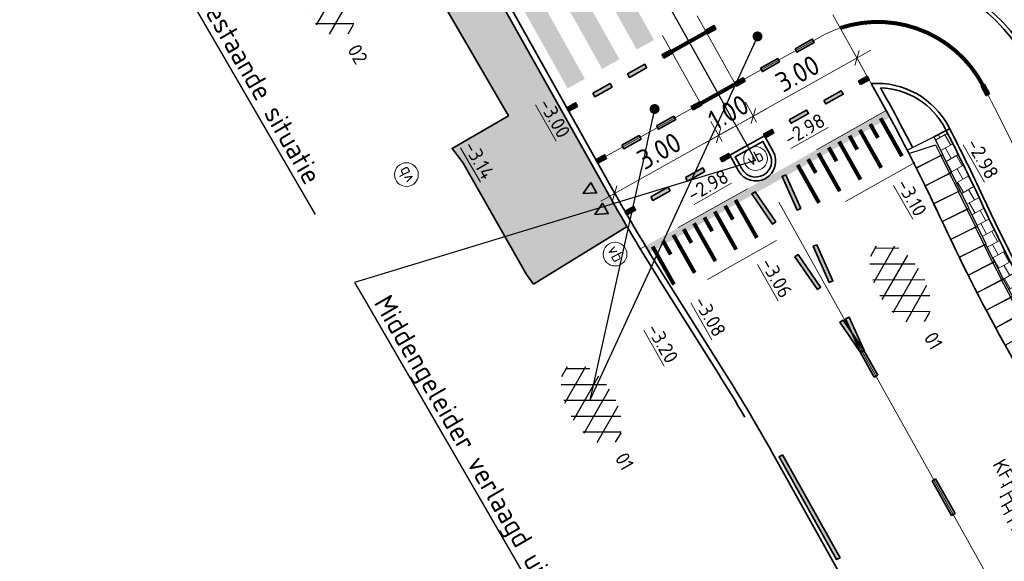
# Model space of a CAD drawing. Header units: metres. Extents: x 111691 to 117439, y 474133 to 478789.
# Tile 120 of 127: x 114137 to 114162, y 476898 to 476912. Entities that reach past the tile are written whole.
import ezdxf
from ezdxf import colors
from ezdxf.entities.mleader import LeaderData, LeaderLine
from ezdxf.enums import TextEntityAlignment as Align
from ezdxf.math import Vec2, Vec3

# ---------------------------------------------------------------- set-up
doc = ezdxf.new("R2010")
doc.units = ezdxf.units.M
for name, pattern in [('AM-AS', [16, 10, -2, 2, -2]), ('VH-GAZONBAND_100X200', [9.5, 7.5, -2]), ('VH-OPSLUITBAND_150X250', [24, 16, -2, 4, -2]), ('VH-TROTTOIRBAND_130-150', [15, 5, -2, 2, -2, 2, -2]), ('XX-HIDDEN', [4, 2, -2])]:
    doc.linetypes.add(name, pattern=pattern)
doc.layers.get('Defpoints').update_dxf_attribs({"lineweight": 25})
doc.layers.add('N-WE-AM-AS_WEG-G', color=10, linetype='AM-AS', lineweight=18, plot=False)
for name, color, linetype, lineweight in [('N-WE-IE-MEUBILAIR_WEGMEUBILAIR_PAAL-S', 7, 'Continuous', 25), ('N-WE-VH-HOOGTELABEL-T18', 2, 'Continuous', 18), ('N-WE-VH-KANTOPSLUITING_ELEMENT_INRIT-S', 1, 'Continuous', 30), ('N-WE-VH-KANTOPSLUITING_GAZONBAND_100X200-G', 90, 'VH-GAZONBAND_100X200', 35), ('N-WE-VH-KANTOPSLUITING_OPSLUITBAND_100X200-G', 150, 'Continuous', 35), ('N-WE-VH-KANTOPSLUITING_OPSLUITBAND_150X250-G', 150, 'VH-OPSLUITBAND_150X250', 35), ('N-WE-VH-KANTOPSLUITING_TROTTOIRBAND_130 150-G', 210, 'VH-TROTTOIRBAND_130-150', 35), ('N-WE-VH-KANTOPSLUITING_VOORKANTBAND-G', 7, 'Continuous', 35), ('N-WE-VH-KANTVERHARDING-G', 1, 'Continuous', 35), ('N-WE-VH-MAATVOERING-M', 7, 'Continuous', 18), ('N-WE-VH-MARKERING_DREMPEL-G', 7, 'Continuous', 25), ('N-WE-VH-MARKERING_VOP-A', 7, 'Continuous', 25), ('N-WE-VH-MATERIAALGRENS-G', 7, 'XX-HIDDEN', 18), ('N-WE-VH-VERHARDING_ASFALT-S', 7, 'Continuous', 25), ('N-WE-VH-VERHARDING_ASFALT_ROOD-S', 1, 'Continuous', 25), ('N-WE-VH-VERHARDING_BETONSTRAATSTEEN-S', 7, 'Continuous', 25), ('N-WE-VH-VERHARDING_HERSTRATEN-S', 253, 'Continuous', 25), ('N-WE-VH-VERHARDING_TEGEL60-A', 252, 'Continuous', 18), ('N-WE-VW-MARKERING-G', 7, 'Continuous', 35), ('N-WE-VW-MARKERING_LANGS_STREEP_GETROKKEN_010-G', 7, 'Continuous', 25), ('X-XX-AL-AANPIJLING-M', 7, 'Continuous', 18), ('X-XX-AL-AANPIJLING-T25', 7, 'Continuous', 25), ('X-XX-AL-AANPIJLING_SYMBOLEN-T25', 7, 'Continuous', 25)]:
    doc.layers.add(name, color=color, linetype=linetype, lineweight=lineweight)
for name, color, linetype in [('N-WE-VW-MARKERING_DWARS_DRIEHOEK_3030-A', 7, 'Continuous'), ('N-WE-VW-MARKERING_DWARS_OVERSTEEK_KANALISATIESTREEP50-A', 7, 'Continuous'), ('N-WE-VW-MARKERING_LANGS_STREEP_11_010-A', 7, 'Continuous'), ('N-WE-VW-MARKERING_LANGS_STREEP_13_010-A', 7, 'Continuous'), ('N-WE-VW-MARKERING_LANGS_STREEP_30270_010-A', 7, 'Continuous'), ('N-WE-VW-MARKERING_LANGS_STREEP_33_010-A', 7, 'Continuous')]:
    doc.layers.add(name, color=color, linetype=linetype)
doc.styles.add('ISO', font='NLCS-ISO.ttf')
doc.styles.add('NLCS-ISO', font='NLCS-ISO.ttf')
doc.styles.add('NLCS-ISO-ANNOTATIEF-T25', font='NLCS-ISO.ttf', dxfattribs={"height": 2.5})
doc.styles.add('NLCS-ISO-M200-T18', font='NLCS-ISO.ttf', dxfattribs={"height": 0.36})
doc.dimstyles.new('M200T25-PIJL', dxfattribs={"dimscale": 0.2, "dimtxt": 2.5, "dimasz": 2, "dimexe": 1, "dimexo": 0.25, "dimgap": 0.75, "dimtad": 1, "dimzin": 0, "dimdsep": 46, "dimtxsty": 'ISO', "dimcen": 0, "dimdle": 1, "dimse1": 1, "dimse2": 1, "dimclrt": 2, "dimazin": 0, "dimtfac": 1, "dimtdec": 4, "dimtmove": 2, "dimatfit": 3, "dimfxl": 1, "dimtolj": 1, "dimtzin": 0, "dimarcsym": 0})
doc.dimstyles.new('NLCS-ANNOTATIEF-T25-SCHRAP_L2_H1', dxfattribs={"dimtxt": 2.5, "dimasz": 1.4, "dimexe": 2, "dimexo": 2, "dimgap": 0.7, "dimtad": 1, "dimzin": 0, "dimdsep": 46, "dimtxsty": 'NLCS-ISO-ANNOTATIEF-T25', "dimblk": 'OBLIQUE', "dimcen": 0, "dimdle": 2, "dimclrd": 256, "dimclre": 256, "dimclrt": 256, "dimadec": 1, "dimazin": 0, "dimtfac": 1, "dimtdec": 3, "dimtofl": 0, "dimtmove": 0, "dimatfit": 3, "dimldrblk": 'OBLIQUE', "dimfxl": 2, "dimfxlon": 1, "dimtfillclr": 256, "dimtolj": 1, "dimtzin": 0, "dimlwd": -1, "dimlwe": -1, "dimarcsym": 0})

# ---------------------------------------------------------------- blocks, each defined once
blk = doc.blocks.new('_Oblique')
at = {"color": 0, "linetype": 'ByBlock', "lineweight": -2}
blk.add_line((-0.5, -0.5), (0.5, 0.5), dxfattribs=at)
blk = doc.blocks.new('*D68')
at = {"layer": 'Defpoints', "color": 0, "linetype": 'Continuous', "transparency": 16777216}
for p in [(114155.708, 476909.022), (114154.835, 476908.535)]:
    blk.add_point(p, dxfattribs=at)
at = {"layer": 'N-WE-VH-MAATVOERING-M', "transparency": 16777216}
for p, q in [((114155.513, 476909.371), (114155.233, 476909.873)), ((114154.205, 476908.842), (114155.777, 476909.719)), ((114154.64, 476908.884), (114154.36, 476909.386))]:
    blk.add_line(p, q, dxfattribs=at)
at = {"layer": 'N-WE-VH-MAATVOERING-M', "linetype": 'Continuous', "transparency": 16777216, "xscale": 0.28, "yscale": 0.28, "zscale": 0.28}
for p, rotation in [((114155.428, 476909.524), 29.16731673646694), ((114154.555, 476909.037), 209.1673167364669)]:
    blk.add_blockref('_Oblique', p, dxfattribs=dict(at, rotation=rotation))
at = {"layer": 'N-WE-VH-MAATVOERING-M', "linetype": 'Continuous', "lineweight": 0, "transparency": 16777216, "insert": (114154.801, 476909.621), "char_height": 0.5, "attachment_point": 5, "rotation": 29.1673, "style": 'NLCS-ISO-ANNOTATIEF-T25', "bg_fill": 3, "box_fill_scale": 1.1, "bg_fill_color": 256, "bg_fill_true_color": 13158600, "bg_fill_transparency": 0}
blk.add_mtext('\\A1;1.00', dxfattribs=at)
at = {"layer": 'Defpoints', "color": 0, "linetype": 'Continuous', "transparency": 16777216}
blk.add_point((114155.428, 476909.524), dxfattribs=at)
blk = doc.blocks.new('N-SVH-INRITELEMENT_130 150_180X750X500_MIDDEN')
for p, q in [((0, 0), (0, 0.75)), ((0.5, 0.75), (0, 0.75)), ((0.5, 0), (0.5, 0.75)), ((0.5, 0.7), (0, 0.7)), ((0.5, 0), (0, 0))]:
    blk.add_line(p, q)
blk = doc.blocks.new('N-SVH-INRITELEMENT_130 150_180X750X500_LINKS')
for p, q in [((0, 0), (0, 0.75)), ((0, 0.75), (0.5, 0.75)), ((0.5, 0), (0.5, 0.75)), ((0.095, 0), (0.2, 0.7)), ((0.2, 0.7), (0.5, 0.7)), ((0, 0), (0.5, 0))]:
    blk.add_line(p, q)
blk = doc.blocks.new('*D270')
at = {"layer": 'Defpoints', "color": 0, "transparency": 16777216}
for p in [(114158.046, 476910.988), (114158.326, 476910.486), (114155.708, 476909.022)]:
    blk.add_point(p, dxfattribs=at)
at = {"layer": 'X-XX-AL-AANPIJLING-M', "transparency": 16777216}
for p, q in [((114158.131, 476910.835), (114157.851, 476911.337)), ((114155.078, 476909.328), (114158.395, 476911.183)), ((114155.513, 476909.371), (114155.232, 476909.873))]:
    blk.add_line(p, q, dxfattribs=at)
at = {"layer": 'X-XX-AL-AANPIJLING-M', "transparency": 16777216, "xscale": 0.28, "yscale": 0.28, "zscale": 0.28}
for p, rotation in [((114158.046, 476910.988), 29.21972814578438), ((114155.427, 476909.524), 209.2197281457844)]:
    blk.add_blockref('_Oblique', p, dxfattribs=dict(at, rotation=rotation))
at = {"layer": 'X-XX-AL-AANPIJLING-M', "transparency": 16777216, "insert": (114156.546, 476910.596), "char_height": 0.5, "attachment_point": 5, "rotation": 29.2197, "style": 'NLCS-ISO-ANNOTATIEF-T25', "bg_fill": 3, "box_fill_scale": 1.1, "bg_fill_color": 256, "bg_fill_true_color": 13158600, "bg_fill_transparency": 0}
blk.add_mtext('\\A1;3.00', dxfattribs=at)
blk = doc.blocks.new('*D271')
at = {"layer": 'Defpoints', "color": 0, "transparency": 16777216}
for p in [(114154.835, 476908.534), (114151.935, 476907.572), (114152.217, 476907.069)]:
    blk.add_point(p, dxfattribs=at)
at = {"layer": 'X-XX-AL-AANPIJLING-M', "transparency": 16777216}
for p, q in [((114154.64, 476908.883), (114154.358, 476909.386)), ((114154.903, 476909.232), (114151.586, 476907.377)), ((114152.022, 476907.418), (114151.74, 476907.921))]:
    blk.add_line(p, q, dxfattribs=at)
at = {"layer": 'X-XX-AL-AANPIJLING-M', "transparency": 16777216, "xscale": 0.28, "yscale": 0.28, "zscale": 0.28}
for p, rotation in [((114154.554, 476909.037), 29.21894695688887), ((114151.935, 476907.572), 209.2189469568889)]:
    blk.add_blockref('_Oblique', p, dxfattribs=dict(at, rotation=rotation))
at = {"layer": 'X-XX-AL-AANPIJLING-M', "transparency": 16777216, "insert": (114153.054, 476908.645), "char_height": 0.5, "attachment_point": 5, "rotation": 29.2189, "style": 'NLCS-ISO-ANNOTATIEF-T25', "bg_fill": 3, "box_fill_scale": 1.1, "bg_fill_color": 256, "bg_fill_true_color": 13158600, "bg_fill_transparency": 0}
blk.add_mtext('\\A1;3.00', dxfattribs=at)
blk = doc.blocks.new('SVH-ASFALT-SO')
at = {"ltscale": 0.1}
for p, q in [((-1.91, 0.69), (0.95, 5.64)), ((2.75, -0.22), (-0.47, 5.37)), ((0, 0), (3.27, 5.66)), ((4.87, 0.12), (1.65, 5.7)), ((2.18, -0.23), (5.32, 5.22)), ((6.7, 0.95), (4.04, 5.55)), ((-3.36, 2.17), (-1.83, 4.83)), ((0.36, -0.07), (-2.31, 4.55)), ((4.66, 0.07), (7.07, 4.25)), ((7.83, 2.99), (7.15, 4.18)), ((-2.72, 1.26), (-3.45, 2.54))]:
    blk.add_line(p, q, dxfattribs=at)
at = {"style": 'NLCS-ISO'}
blk.add_attdef('KLEUR', text='', height=1.8, dxfattribs=at).set_placement((9.49, 2.74), align=Align.MIDDLE_LEFT)
at = {"style": 'NLCS-ISO', "flags": 1}
blk.add_attdef('FUNCTIE', text='', height=1.8, dxfattribs=at).set_placement((0.12, -3.58), align=Align.MIDDLE_CENTER)
blk = doc.blocks.new('SVH-BSS_KEIFORMAAT_HALFST-SO')
at = {"ltscale": 0.1}
for p, q in [((-2.1, -2.89), (-2.1, 2.72)), ((-1.05, -3.03), (-1.05, 2.86)), ((0, -3.06), (0, 2.88)), ((1.05, -2.98), (1.05, 2.81)), ((2.1, -2.8), (2.1, 2.62)), ((-5.25, -1.46), (-5.25, 1.28)), ((-4.2, -2.2), (-4.2, 2.03)), ((-3.15, -2.63), (-3.15, 2.46)), ((-3.15, 2.1), (-2.1, 2.1)), ((-1.05, 2.1), (0, 2.1)), ((1.05, 2.1), (2.1, 2.1)), ((3.15, -2.47), (3.15, 2.3)), ((3.15, 2.1), (3.61, 2.1)), ((4.2, -1.94), (4.2, 1.76)), ((-5.46, 1.05), (-5.25, 1.05)), ((-5.25, 0), (-4.2, 0)), ((-4.2, 1.05), (-3.15, 1.05)), ((-3.15, 0), (-2.1, 0)), ((-2.1, 1.05), (-1.05, 1.05)), ((-1.05, 0), (0, 0)), ((0, 1.05), (1.05, 1.05)), ((1.05, 0), (2.1, 0)), ((2.1, 1.05), (3.15, 1.05)), ((3.15, 0), (4.2, 0)), ((4.2, 1.05), (5, 1.05)), ((5.25, -0.83), (5.25, 0.66)), ((5.25, 0), (5.43, 0)), ((-5.58, -1.05), (-5.25, -1.05)), ((-4.2, -1.05), (-3.15, -1.05)), ((-2.1, -1.05), (-1.05, -1.05)), ((0, -1.05), (1.05, -1.05)), ((2.1, -1.05), (3.15, -1.05)), ((4.2, -1.05), (5.12, -1.05)), ((-4.39, -2.1), (-4.2, -2.1)), ((-3.15, -2.1), (-2.1, -2.1)), ((-1.05, -2.1), (0, -2.1)), ((1.05, -2.1), (2.1, -2.1)), ((3.15, -2.1), (3.93, -2.1))]:
    blk.add_line(p, q, dxfattribs=at)
at = {"style": 'NLCS-ISO'}
blk.add_attdef('FORMAAT', text='', height=1.8, dxfattribs=at).set_placement((-5.68, -0.09), align=Align.MIDDLE_RIGHT)
blk.add_attdef('KLEUR', text='', height=1.8, dxfattribs=at).set_placement((5.53, -0.09), align=Align.MIDDLE_LEFT)
at = {"style": 'NLCS-ISO', "flags": 1}
blk.add_attdef('FUNCTIE', text='', height=1.8, dxfattribs=at).set_placement((0.12, -3.58), align=Align.MIDDLE_CENTER)
blk = doc.blocks.new('SIE-WEG_PAAL_VERKEERSBORD-SO')
at = {"color": 0, "linetype": 'ByBlock', "lineweight": 18}
blk.add_circle((0, 0), 1.5, dxfattribs=at)
at = {"color": 0, "linetype": 'ByBlock', "lineweight": 18, "style": 'NLCS-ISO'}
blk.add_text('vb', height=1.5, dxfattribs=at).set_placement((0, 0.13), align=Align.MIDDLE_CENTER)

msp = doc.modelspace()

# ---------------------------------------------------------------- hatches: boundary and pattern name
at = {"layer": 'N-WE-VH-MARKERING_VOP-A'}
h = msp.add_hatch(color=256, dxfattribs=at)
h.dxf.hatch_style = 1
h.paths.add_polyline_path([(114152.924, 476911.447), (114150.971, 476914.938), (114150.536, 476914.693), (114152.488, 476911.202)])
h.paths.add_polyline_path([(114152.052, 476910.957), (114150.1, 476914.448), (114149.664, 476914.203), (114151.617, 476910.712)])
h.paths.add_polyline_path([(114151.181, 476910.467), (114149.228, 476913.958), (114148.792, 476913.713), (114150.745, 476910.222)])
h = msp.add_hatch(color=256, dxfattribs=at)
h.dxf.hatch_style = 1
edge = h.paths.add_edge_path()
edge.add_line((114158.427, 476909.235), (114158.329, 476909.41))
edge.add_line((114158.329, 476909.41), (114152.713, 476906.246))
edge.add_arc((114156.537, 476908.369), 4.373, 209.039, 211.6598)
edge.add_line((114152.814, 476906.073), (114158.427, 476909.235))
h.paths.add_polyline_path([(114158.688, 476909.383), (114158.59, 476909.557), (114158.329, 476909.41), (114158.427, 476909.235)])
edge = h.paths.add_edge_path()
edge.add_line((114158.863, 476909.481), (114158.877, 476909.489))
edge.add_arc((114114.852, 476885.786), 50, 28.2983, 28.4125)
edge.add_line((114158.83, 476909.577), (114158.782, 476909.665))
edge.add_line((114158.782, 476909.665), (114158.59, 476909.557))
edge.add_line((114158.59, 476909.557), (114158.688, 476909.383))
edge.add_line((114158.688, 476909.383), (114158.863, 476909.481))
at = {"layer": 'N-WE-VH-VERHARDING_HERSTRATEN-S'}
h = msp.add_hatch(color=256, dxfattribs=at)
h.dxf.hatch_style = 1
h.paths.add_polyline_path([(114152.579, 476906.172, 0.00445), (114153.047, 476905.412), (114153.047, 476905.412, -0.00445), (114152.579, 476906.172, -0.003262), (114152.245, 476906.734), (114149.888, 476905.284), (114149.712, 476905.525), (114148.103, 476908.354), (114147.833, 476908.706), (114149.252, 476909.532), (114145.575, 476915.876), (114146.747, 476916.595), (114147.13, 476915.857), (114147.971, 476914.353), (114151.741, 476907.614, 0.008315)])
at = {"layer": 'N-WE-VH-VERHARDING_TEGEL60-A'}
h = msp.add_hatch(dxfattribs=at)
h.set_pattern_fill('AVH-TEGEL_300X300_HALFST-SO', color=256, angle=-181, pattern_type=2)
h.set_pattern_definition([(119.111784, (112611.52067, 477824.6286), (-0.277005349, 0.189124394), [0.3, -0.3]), (209.111784, (112611.52067, 477824.6286), (0.14595452, -0.262101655), [])])
h.paths.add_polyline_path([(114163.716, 476902.534), (114162.819, 476904.141, -0.01782), (114161.23, 476907.242), (114161.132, 476907.452, 0.00931), (114160.293, 476909.16), (114159.982, 476909), (114160.209, 476908.553), (114160.205, 476908.551), (114160.434, 476908.099), (114160.43, 476908.097), (114160.651, 476907.649), (114160.867, 476907.197), (114160.862, 476907.195), (114161.084, 476906.746), (114161.079, 476906.744), (114161.301, 476906.295), (114161.295, 476906.293), (114161.515, 476905.85), (114161.741, 476905.41), (114161.736, 476905.408), (114161.967, 476904.976), (114161.965, 476904.974), (114162.196, 476904.54), (114162.436, 476904.11), (114162.679, 476903.673), (114162.923, 476903.237), (114163.167, 476902.8), (114163.41, 476902.363)])
at = {"layer": 'N-WE-VW-MARKERING_DWARS_OVERSTEEK_KANALISATIESTREEP50-A'}
h = msp.add_hatch(color=256, dxfattribs=at)
h.dxf.hatch_style = 1
h.paths.add_polyline_path([(114154.219, 476911.684), (114154.268, 476911.596), (114154.486, 476911.718), (114154.438, 476911.806)])
h = msp.add_hatch(color=256, dxfattribs=at)
h.dxf.hatch_style = 1
h.paths.add_polyline_path([(114156.482, 476911.224), (114156.53, 476911.137), (114156.967, 476911.381), (114156.918, 476911.468)])
h = msp.add_hatch(color=256, dxfattribs=at)
h.dxf.hatch_style = 1
h.paths.add_polyline_path([(114153.175, 476910.989), (114153.127, 476911.076), (114153.345, 476911.198), (114153.394, 476911.111)])
h = msp.add_hatch(color=256, dxfattribs=at)
h.dxf.hatch_style = 1
h.paths.add_polyline_path([(114152.254, 476910.588), (114152.303, 476910.501), (114152.739, 476910.745), (114152.69, 476910.832)])
h = msp.add_hatch(color=256, dxfattribs=at)
h.dxf.hatch_style = 1
h.paths.add_polyline_path([(114155.609, 476910.736), (114155.658, 476910.648), (114156.094, 476910.893), (114156.045, 476910.98)])
h = msp.add_hatch(color=256, dxfattribs=at)
h.dxf.hatch_style = 1
h.paths.add_polyline_path([(114158.133, 476910.32), (114158.084, 476910.408), (114158.302, 476910.53), (114158.351, 476910.442)])
h = msp.add_hatch(color=256, dxfattribs=at)
h.dxf.hatch_style = 1
h.paths.add_polyline_path([(114151.381, 476910.1), (114151.43, 476910.013), (114151.866, 476910.257), (114151.818, 476910.344)])
h = msp.add_hatch(color=256, dxfattribs=at)
h.dxf.hatch_style = 1
h.paths.add_polyline_path([(114157.211, 476909.92), (114157.26, 476909.832), (114157.696, 476910.076), (114157.648, 476910.164)])
h = msp.add_hatch(color=256, dxfattribs=at)
h.dxf.hatch_style = 1
h.paths.add_polyline_path([(114150.727, 476909.734), (114150.775, 476909.647), (114150.994, 476909.769), (114150.945, 476909.856)])
h = msp.add_hatch(color=256, dxfattribs=at)
h.dxf.hatch_style = 1
h.paths.add_polyline_path([(114156.338, 476909.431), (114156.387, 476909.344), (114156.824, 476909.588), (114156.775, 476909.675)])
h = msp.add_hatch(color=256, dxfattribs=at)
h.dxf.hatch_style = 1
h.paths.add_polyline_path([(114152.987, 476909.277), (114153.036, 476909.19), (114153.473, 476909.434), (114153.424, 476909.521)])
h = msp.add_hatch(color=256, dxfattribs=at)
h.dxf.hatch_style = 1
h.paths.add_polyline_path([(114152.115, 476908.789), (114152.163, 476908.701), (114152.6, 476908.945), (114152.551, 476909.033)])
h = msp.add_hatch(color=256, dxfattribs=at)
h.dxf.hatch_style = 1
h.paths.add_polyline_path([(114151.46, 476908.423), (114151.509, 476908.335), (114151.727, 476908.457), (114151.678, 476908.545)])
h = msp.add_hatch(color=256, dxfattribs=at)
h.dxf.hatch_style = 1
h.paths.add_polyline_path([(114153.718, 476907.97), (114153.767, 476907.883), (114154.203, 476908.127), (114154.155, 476908.214)])
h = msp.add_hatch(color=256, dxfattribs=at)
h.dxf.hatch_style = 1
h.paths.add_polyline_path([(114152.846, 476907.482), (114152.894, 476907.394), (114153.331, 476907.638), (114153.282, 476907.726)])
h = msp.add_hatch(color=256, dxfattribs=at)
h.dxf.hatch_style = 1
h.paths.add_polyline_path([(114152.191, 476907.116), (114152.24, 476907.028), (114152.458, 476907.15), (114152.409, 476907.238)])
at = {"layer": 'N-WE-VW-MARKERING_LANGS_STREEP_11_010-A'}
h = msp.add_hatch(color=256, dxfattribs=at)
h.dxf.hatch_style = 1
h.paths.add_polyline_path([(114156.248, 476908.038), (114156.157, 476907.998), (114156.533, 476907.151), (114156.625, 476907.192)])
h = msp.add_hatch(color=256, dxfattribs=at)
h.dxf.hatch_style = 1
h.paths.add_polyline_path([(114155.997, 476906.851), (114155.915, 476906.795), (114155.391, 476907.559), (114155.473, 476907.615)])
h = msp.add_hatch(color=256, dxfattribs=at)
h.dxf.hatch_style = 1
h.paths.add_polyline_path([(114157.032, 476906.278), (114156.94, 476906.238), (114157.347, 476905.324), (114157.438, 476905.365)])
h = msp.add_hatch(color=256, dxfattribs=at)
h.dxf.hatch_style = 1
h.paths.add_polyline_path([(114157.046, 476905.145), (114157.128, 476905.202), (114156.563, 476906.027), (114156.48, 476905.97)])
h = msp.add_hatch(color=256, dxfattribs=at)
h.dxf.hatch_style = 1
h.paths.add_polyline_path([(114158.135, 476903.557), (114158.217, 476903.613), (114157.694, 476904.377), (114157.611, 476904.321)])
h = msp.add_hatch(color=256, dxfattribs=at)
h.dxf.hatch_style = 1
h.paths.add_polyline_path([(114157.754, 476904.411), (114157.845, 476904.451), (114158.222, 476903.605), (114158.131, 476903.564)])
at = {"layer": 'N-WE-VW-MARKERING_LANGS_STREEP_13_010-A'}
h = msp.add_hatch(color=256, dxfattribs=at)
h.dxf.hatch_style = 1
h.paths.add_polyline_path([(114158.22, 476903.609), (114158.133, 476903.56), (114158.48, 476902.939), (114158.567, 476902.988)])
h = msp.add_hatch(color=256, dxfattribs=at)
h.dxf.hatch_style = 1
h.paths.add_polyline_path([(114160.029, 476900.368), (114159.942, 476900.319), (114160.429, 476899.446), (114160.517, 476899.495)])
at = {"layer": 'N-WE-VW-MARKERING_LANGS_STREEP_30270_010-A'}
h = msp.add_hatch(color=256, dxfattribs=at)
h.dxf.hatch_style = 1
h.paths.add_polyline_path([(114161.39, 476910.086), (114161.3, 476910.042), (114161.175, 476910.28), (114161.265, 476910.324)])
at = {"layer": 'N-WE-VW-MARKERING_LANGS_STREEP_33_010-A'}
h = msp.add_hatch(color=256, dxfattribs=at)
h.dxf.hatch_style = 1
h.paths.add_polyline_path([(114156.168, 476900.977), (114156.08, 476900.928), (114157.53, 476898.331), (114157.618, 476898.379)])

# ---------------------------------------------------------------- linework, layer by layer
at = {"layer": 'N-WE-AM-AS_WEG-G'}
msp.add_lwpolyline([(114158.176, 476903.585), (114190.037, 476846.507, -0.035295), (114193.031, 476840.124)], format="xyb", dxfattribs=at)
at = {"layer": 'N-WE-VH-KANTOPSLUITING_GAZONBAND_100X200-G'}
for points in [[(114162.632, 476910.516, 0.002188), (114162.413, 476910.933, 0.2769), (114158.585, 476913.25, -0.132889), (114157.124, 476913.651)], [(114160.293, 476909.16, 0.000263), (114160.269, 476909.207, 0.272414), (114158.639, 476910.236)]]:
    msp.add_lwpolyline(points, format="xyb", dxfattribs=at)
at = {"layer": 'N-WE-VH-KANTOPSLUITING_OPSLUITBAND_100X200-G'}
msp.add_lwpolyline([(114163.716, 476902.534), (114162.819, 476904.141, -0.01782), (114161.23, 476907.242), (114161.132, 476907.452, 0.00931), (114160.293, 476909.16, 0.00931)], format="xyb", dxfattribs=at)
at = {"layer": 'N-WE-VH-KANTOPSLUITING_OPSLUITBAND_100X200-G', "ltscale": 0.5, "flags": 128}
msp.add_lwpolyline([(114155.841, 476908.58), (114155.67, 476908.886), (114154.971, 476908.495), (114155.142, 476908.19, 0.999991)], format="xyb", close=True, dxfattribs=at)
at = {"layer": 'N-WE-VH-KANTOPSLUITING_OPSLUITBAND_150X250-G', "flags": 128}
msp.add_lwpolyline([(114147.971, 476914.353), (114151.741, 476907.613, 0.008314), (114152.579, 476906.172)], format="xyb", dxfattribs=at)
at = {"layer": 'N-WE-VH-KANTOPSLUITING_TROTTOIRBAND_130 150-G'}
msp.add_lwpolyline([(114159.441, 476908.74, 0.00846), (114158.639, 476910.236, 0.00846)], format="xyb", dxfattribs=at)
at = {"layer": 'N-WE-VH-KANTOPSLUITING_TROTTOIRBAND_130 150-G', "flags": 128}
msp.add_lwpolyline([(114152.579, 476906.172, 0.00445), (114153.047, 476905.412), (114154.543, 476903.032, -0.01298), (114155.862, 476900.806)], format="xyb", dxfattribs=at)
at = {"layer": 'N-WE-VH-KANTOPSLUITING_VOORKANTBAND-G'}
for points in [[(114160.382, 476909.205, 0.000263), (114160.358, 476909.253, 0.298528), (114158.407, 476910.343, 0.272414)], [(114219.668, 476809.541, -0.509225), (114219.635, 476808.733, -0.137831), (114215.519, 476807.396, -0.170674), (114211.714, 476808.563, -0.156599), (114207.426, 476814.517), (114206.251, 476818.14, 0.013612), (114205.341, 476820.705), (114200.376, 476833.582, 0.035295), (114197.382, 476839.965), (114161.859, 476903.605, -0.01782), (114160.234, 476906.775), (114160.136, 476906.985, 0.018035), (114158.49, 476910.194), (114158.414, 476910.33)]]:
    msp.add_lwpolyline(points, format="xyb", dxfattribs=at)
for points in [[(114159.982, 476909), (114160.293, 476909.16)], [(114160.293, 476909.16), (114160.382, 476909.205)]]:
    msp.add_lwpolyline(points, dxfattribs=at)
at = {"layer": 'N-WE-VH-KANTOPSLUITING_VOORKANTBAND-G', "flags": 128}
msp.add_lwpolyline([(114198.046, 476841.239), (114163.2, 476903.664, -0.020108), (114161.321, 476907.283), (114161.223, 476907.494, 0.009334), (114160.38, 476909.21)], format="xyb", dxfattribs=at)
at = {"layer": 'N-WE-VH-KANTOPSLUITING_VOORKANTBAND-G', "ltscale": 0.5, "flags": 128}
msp.add_lwpolyline([(114155.928, 476908.629), (114155.708, 476909.022), (114154.835, 476908.534), (114155.055, 476908.141, 0.999993)], format="xyb", close=True, dxfattribs=at)
at = {"layer": 'N-WE-VH-KANTVERHARDING-G', "flags": 128}
msp.add_lwpolyline([(114155.993, 476900.879), (114185.892, 476847.317, -0.067939), (114190.826, 476834.724)], format="xyb", dxfattribs=at)
at = {"layer": 'N-WE-VH-MARKERING_DREMPEL-G', "const_width": 0.1, "flags": 128}
for points in [[(114158.639, 476909.47), (114159.179, 476908.511)], [(114157.071, 476908.586), (114157.611, 476907.628)], [(114157.332, 476908.733), (114157.529, 476908.385)], [(114156.548, 476908.292), (114157.088, 476907.333)], [(114156.81, 476908.439), (114157.006, 476908.09)], [(114153.934, 476906.819), (114154.474, 476905.861)], [(114153.412, 476906.525), (114153.952, 476905.566)], [(114153.673, 476906.672), (114153.869, 476906.324)], [(114153.15, 476906.378), (114153.347, 476906.029)], [(114152.889, 476906.23), (114153.429, 476905.272)]]:
    msp.add_lwpolyline(points, dxfattribs=at)
at = {"layer": 'N-WE-VH-MATERIAALGRENS-G'}
for p, q in [((114152.062, 476915.541), (114155.708, 476909.022)), ((114151.189, 476915.052), (114154.835, 476908.534)), ((114158.764, 476909.655), (114152.71, 476906.244)), ((114159.501, 476908.348), (114153.414, 476904.919))]:
    msp.add_line(p, q, dxfattribs=at)
for points in [[(114158.414, 476910.33), (114155.978, 476914.685)], [(114152.71, 476906.244), (114152.579, 476906.172)]]:
    msp.add_lwpolyline(points, dxfattribs=at)
at = {"layer": 'N-WE-VW-MARKERING-G'}
for points in [[(114154.219, 476911.684), (114154.268, 476911.596), (114154.486, 476911.718), (114154.438, 476911.806)], [(114156.482, 476911.224), (114156.53, 476911.137), (114156.967, 476911.381), (114156.918, 476911.468)], [(114153.175, 476910.989), (114153.127, 476911.076), (114153.345, 476911.198), (114153.394, 476911.111)], [(114152.254, 476910.588), (114152.303, 476910.501), (114152.739, 476910.745), (114152.69, 476910.832)], [(114155.609, 476910.736), (114155.658, 476910.648), (114156.094, 476910.893), (114156.045, 476910.98)], [(114158.133, 476910.32), (114158.084, 476910.408), (114158.302, 476910.53), (114158.351, 476910.442)], [(114151.381, 476910.1), (114151.43, 476910.013), (114151.866, 476910.257), (114151.818, 476910.344)], [(114161.39, 476910.086), (114161.3, 476910.042), (114161.175, 476910.28), (114161.265, 476910.324)], [(114157.211, 476909.92), (114157.26, 476909.832), (114157.696, 476910.076), (114157.648, 476910.164)], [(114150.727, 476909.734), (114150.775, 476909.647), (114150.994, 476909.769), (114150.945, 476909.856)], [(114156.338, 476909.431), (114156.387, 476909.344), (114156.824, 476909.588), (114156.775, 476909.675)], [(114152.987, 476909.277), (114153.036, 476909.19), (114153.473, 476909.434), (114153.424, 476909.521)], [(114152.115, 476908.789), (114152.163, 476908.701), (114152.6, 476908.945), (114152.551, 476909.033)], [(114151.46, 476908.423), (114151.509, 476908.335), (114151.727, 476908.457), (114151.678, 476908.545)], [(114153.718, 476907.97), (114153.767, 476907.883), (114154.203, 476908.127), (114154.155, 476908.214)], [(114156.248, 476908.038), (114156.157, 476907.998), (114156.533, 476907.151), (114156.625, 476907.192)], [(114152.846, 476907.482), (114152.894, 476907.394), (114153.331, 476907.638), (114153.282, 476907.726)], [(114155.997, 476906.851), (114155.915, 476906.795), (114155.391, 476907.559), (114155.473, 476907.615)], [(114152.191, 476907.116), (114152.24, 476907.028), (114152.458, 476907.15), (114152.409, 476907.238)], [(114157.032, 476906.278), (114156.94, 476906.238), (114157.347, 476905.324), (114157.438, 476905.365)], [(114157.046, 476905.145), (114157.128, 476905.202), (114156.563, 476906.027), (114156.48, 476905.97)], [(114158.135, 476903.557), (114158.217, 476903.613), (114157.694, 476904.377), (114157.611, 476904.321)], [(114157.754, 476904.411), (114157.845, 476904.451), (114158.222, 476903.605), (114158.131, 476903.564)], [(114158.22, 476903.609), (114158.133, 476903.56), (114158.48, 476902.939), (114158.567, 476902.988)], [(114156.168, 476900.977), (114156.08, 476900.928), (114157.53, 476898.331), (114157.618, 476898.379)], [(114160.029, 476900.368), (114159.942, 476900.319), (114160.429, 476899.446), (114160.517, 476899.495)]]:
    msp.add_lwpolyline(points, close=True, dxfattribs=at)
at = {"layer": 'N-WE-VW-MARKERING_LANGS_STREEP_GETROKKEN_010-G', "const_width": 0.1, "flags": 128}
msp.add_lwpolyline([(114157.622, 476911.747, -0.366546), (114161.22, 476910.302)], format="xyb", dxfattribs=at)
for points in [[(114154.244, 476911.64), (114153.371, 476911.152)], [(114154.103, 476909.843), (114154.976, 476910.331)]]:
    msp.add_lwpolyline(points, dxfattribs=at)

# ---------------------------------------------------------------- block references
at = {"layer": 'N-WE-IE-MEUBILAIR_WEGMEUBILAIR_PAAL-S', "xscale": 0.2, "yscale": 0.2, "zscale": 0.2}
for p, rotation in [((114146.679, 476908.046), 117.4472148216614), ((114151.941, 476906.041), 297.4472148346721)]:
    msp.add_blockref('SIE-WEG_PAAL_VERKEERSBORD-SO', p, dxfattribs=dict(at, rotation=rotation))
at = {"layer": 'N-WE-VH-KANTOPSLUITING_ELEMENT_INRIT-S'}
for name, p, rotation in [('N-SVH-INRITELEMENT_130 150_180X750X500_LINKS', (114159.313, 476908.66), 296.9027534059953), ('N-SVH-INRITELEMENT_130 150_180X750X500_MIDDEN', (114159.536, 476908.213), 296.8554802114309), ('N-SVH-INRITELEMENT_130 150_180X750X500_MIDDEN', (114159.757, 476907.764), 296.3462164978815), ('N-SVH-INRITELEMENT_130 150_180X750X500_MIDDEN', (114159.973, 476907.313), 296.3462164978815), ('N-SVH-INRITELEMENT_130 150_180X750X500_MIDDEN', (114160.19, 476906.862), 296.3462164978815), ('N-SVH-INRITELEMENT_130 150_180X750X500_MIDDEN', (114160.407, 476906.411), 296.3462164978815), ('N-SVH-INRITELEMENT_130 150_180X750X500_MIDDEN', (114160.623, 476905.96), 296.3462164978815), ('N-SVH-INRITELEMENT_130 150_180X750X500_MIDDEN', (114160.845, 476905.512), 297.230533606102), ('N-SVH-INRITELEMENT_130 150_180X750X500_MIDDEN', (114161.069, 476905.064), 298.2290000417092), ('N-SVH-INRITELEMENT_130 150_180X750X500_MIDDEN', (114161.302, 476904.622), 297.9795334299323), ('N-SVH-INRITELEMENT_130 150_180X750X500_MIDDEN', (114161.537, 476904.181), 299.1703916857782)]:
    msp.add_blockref(name, p, dxfattribs=dict(at, rotation=rotation))
at = {"layer": 'N-WE-VH-VERHARDING_ASFALT-S', "xscale": 0.2, "yscale": 0.2, "zscale": 0.2, "rotation": 300.1117835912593}
for p in [(114158.445, 476905.395), (114150.652, 476902.351)]:
    msp.add_blockref('SVH-ASFALT-SO', p, dxfattribs=at).add_auto_attribs({'KLEUR': '01'})
at = {"layer": 'N-WE-VH-VERHARDING_ASFALT_ROOD-S', "xscale": 0.2, "yscale": 0.2, "zscale": 0.2, "rotation": 300.1117835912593}
msp.add_blockref('SVH-ASFALT-SO', (114143.905, 476912.655), dxfattribs=at).add_auto_attribs({'KLEUR': '02'})
at = {"layer": 'N-WE-VH-VERHARDING_BETONSTRAATSTEEN-S', "xscale": 0.2, "yscale": 0.2, "zscale": 0.2, "rotation": 300.1117835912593}
msp.add_blockref('SVH-BSS_KEIFORMAAT_HALFST-SO', (114162.459, 476899.393), dxfattribs=at).add_auto_attribs({'FORMAAT': 'KF', 'KLEUR': '02'})

# ---------------------------------------------------------------- texts
at = {"layer": 'N-WE-VH-HOOGTELABEL-T18', "color": 4, "style": 'NLCS-ISO-M200-T18'}
for s, p in [('%%U-3.00', (114150.001, 476909.839)), ('%%U-3.14', (114148.108, 476908.762))]:
    msp.add_text(s, height=0.36, rotation=299.7212, dxfattribs=at).set_placement(p)
at = {"layer": 'N-WE-VH-HOOGTELABEL-T18', "style": 'NLCS-ISO-M200-T18'}
for s, p in [('%%U-2.98', (114160.789, 476908.83)), ('%%U-3.10', (114159.027, 476907.808)), ('%%U-3.06', (114155.595, 476905.818)), ('%%U-3.08', (114153.915, 476904.844)), ('%%U-3.20', (114152.727, 476904.155))]:
    msp.add_text(s, height=0.36, rotation=299.7212, dxfattribs=at).set_placement(p)

# ---------------------------------------------------------------- leaders
at = {"layer": 'X-XX-AL-AANPIJLING-T25'}
ml = msp.add_multileader_mtext('Standard', dxfattribs=at)
ml.set_content('Aansluiten op bestaande situatie', color=256, style='NLCS-ISO-ANNOTATIEF-T25')
ml.set_leader_properties(color=256, linetype='ByLayer', lineweight=-1)
ml.build(insert=Vec2(0, 0))
ml.multileader.update_dxf_attribs({"text_left_attachment_type": 5, "text_right_attachment_type": 5, "dogleg_length": 2.5, "arrow_head_size": 0.5, "scale": 0.2})
ctx = ml.context
ctx.base_point, ctx.scale, ctx.char_height, ctx.arrow_head_size, ctx.landing_gap_size, ctx.plane_origin, ctx.plane_x_axis, ctx.plane_y_axis = Vec3(114139.006, 476916.297), 0.2, 0.5, 0.5, 0.18, Vec3(114148.251, 476921.31), Vec3(0.501689, -0.865048), Vec3(0.865048, 0.501689)
ctx.left_attachment, ctx.right_attachment = 5, 5
notes = []
notes.append((ctx, [(0, (1, 1, 0), (114138.755, 476916.73), (0.501689, -0.865048), 0.5, [(0, [(114146.884, 476923.742)], 0, [])])]))
ctx.mtext.insert, ctx.mtext.text_direction, ctx.mtext.rotation, ctx.mtext.flow_direction = Vec3(114139.659, 476916.468), Vec3(0.501689, -0.865048), 5.237939, 5
for ctx, leaders in notes:
    for number, flags, end, landing, length, lines in leaders:
        leader = LeaderData()
        leader.index, (leader.has_last_leader_line, leader.has_dogleg_vector, leader.attachment_direction) = number, flags
        leader.last_leader_point, leader.dogleg_vector, leader.dogleg_length = Vec3(end), Vec3(landing), length
        for number, points, colour, breaks in lines:
            line = LeaderLine()
            line.index, line.vertices, line.color, line.breaks = number, Vec3.list(points), colors.encode_raw_color(colour), breaks
            leader.lines.append(line)
        ctx.leaders.append(leader)

# ---------------------------------------------------------------- next in the draw order: dimensions: what is measured, and where the dimension line sits
at = {"layer": 'N-WE-VH-MAATVOERING-M', "linetype": 'Continuous', "lineweight": 0}
dim = msp.add_linear_dim(base=(114155.428, 476909.524), p1=(114154.835, 476908.535), p2=(114155.708, 476909.022), angle=29.1673, dimstyle='NLCS-ANNOTATIEF-T25-SCHRAP_L2_H1', override={"dimtfill": 1}, dxfattribs=at)
dim.commit()
dim.dimension.update_dxf_attribs({"geometry": '*D68', "text_midpoint": (114154.991, 476909.281), "dimtype": 160})

# ---------------------------------------------------------------- next in the draw order: hatches: boundary and pattern name
at = {"layer": 'N-WE-VW-MARKERING_DWARS_OVERSTEEK_KANALISATIESTREEP50-A'}
h = msp.add_hatch(color=256, dxfattribs=at)
h.dxf.hatch_style = 1
h.paths.add_polyline_path([(114154.954, 476910.37), (114155.003, 476910.282), (114155.221, 476910.404), (114155.172, 476910.492)])
h = msp.add_hatch(color=256, dxfattribs=at)
h.dxf.hatch_style = 1
h.paths.add_polyline_path([(114153.909, 476909.678), (114153.86, 476909.765), (114154.078, 476909.887), (114154.127, 476909.8)])
h = msp.add_hatch(color=256, dxfattribs=at)
h.dxf.hatch_style = 1
h.paths.add_polyline_path([(114155.684, 476909.065), (114155.733, 476908.978), (114155.951, 476909.1), (114155.902, 476909.187)])
h = msp.add_hatch(color=256, dxfattribs=at)
h.dxf.hatch_style = 1
h.paths.add_polyline_path([(114154.64, 476908.371), (114154.591, 476908.458), (114154.809, 476908.58), (114154.858, 476908.493)])

# ---------------------------------------------------------------- next in the draw order: linework, layer by layer
at = {"layer": 'N-WE-AM-AS_WEG-G'}
msp.add_lwpolyline([(114148.26, 476921.313), (114158.175, 476903.587)], dxfattribs=at)
msp.add_lwpolyline([(114151.697, 476908.501), (114157.106, 476911.519, -0.420875), (114161.22, 476910.302, -0.012132), (114162.355, 476908.024), (114162.453, 476907.814, 0.020139), (114164.288, 476904.278), (114164.288, 476904.278)], format="xyb", dxfattribs=at)
at = {"layer": 'N-WE-VH-KANTOPSLUITING_VOORKANTBAND-G'}
for points in [[(114145.32, 476919.667), (114147.262, 476915.928), (114151.872, 476907.687, 0.012764), (114153.174, 476905.491), (114154.67, 476903.112, -0.01298), (114155.993, 476900.879)], [(114211.951, 476820.738), (114205.472, 476832.935, 0.003789), (114205.111, 476833.602), (114200.682, 476841.644, 0.001419), (114200.544, 476841.892), (114165.089, 476905.408, -0.01782), (114163.585, 476908.344), (114163.487, 476908.554, 0.012132), (114162.325, 476910.886, 0.2769), (114158.584, 476913.15, -0.270556), (114155.978, 476914.685), (114153.372, 476919.345)]]:
    msp.add_lwpolyline(points, format="xyb", dxfattribs=at)
at = {"layer": 'N-WE-VW-MARKERING-G'}
for points in [[(114154.954, 476910.37), (114155.003, 476910.282), (114155.221, 476910.404), (114155.172, 476910.492)], [(114153.909, 476909.678), (114153.86, 476909.765), (114154.078, 476909.887), (114154.127, 476909.8)], [(114155.684, 476909.065), (114155.733, 476908.978), (114155.951, 476909.1), (114155.902, 476909.187)], [(114154.64, 476908.371), (114154.591, 476908.458), (114154.809, 476908.58), (114154.858, 476908.493)]]:
    msp.add_lwpolyline(points, close=True, dxfattribs=at)

# ---------------------------------------------------------------- next in the draw order: block references
at = {"layer": 'N-WE-IE-MEUBILAIR_WEGMEUBILAIR_PAAL-S', "xscale": 0.2, "yscale": 0.2, "zscale": 0.2, "rotation": 26.54909908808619}
msp.add_blockref('SIE-WEG_PAAL_VERKEERSBORD-SO', (114155.487, 476908.452), dxfattribs=at)

# ---------------------------------------------------------------- next in the draw order: dimensions: what is measured, and where the dimension line sits
at = {"layer": 'X-XX-AL-AANPIJLING-M'}
for p1, p2, distance, picture, middle in [((114155.708, 476909.022), (114158.326, 476910.486), 0.575, '*D270', (114156.546, 476910.596)), ((114154.835, 476908.534), (114152.217, 476907.069), -0.577, '*D271', (114153.054, 476908.645))]:
    dim = msp.add_aligned_dim(p1=p1, p2=p2, distance=distance, dimstyle='NLCS-ANNOTATIEF-T25-SCHRAP_L2_H1', override={"dimtfill": 1}, dxfattribs=at)
    dim.commit()
    dim.dimension.update_dxf_attribs({"geometry": picture, "text_midpoint": middle})

# ---------------------------------------------------------------- next in the draw order: hatches: boundary and pattern name
at = {"layer": 'N-WE-VW-MARKERING_DWARS_DRIEHOEK_3030-A'}
h = msp.add_hatch(color=256, dxfattribs=at)
h.dxf.hatch_style = 1
h.paths.add_polyline_path([(114151.327, 476907.845), (114151.475, 476907.583), (114151.14, 476907.566)])
h = msp.add_hatch(color=256, dxfattribs=at)
h.dxf.hatch_style = 1
h.paths.add_polyline_path([(114151.622, 476907.322), (114151.77, 476907.061), (114151.435, 476907.044)])

# ---------------------------------------------------------------- next in the draw order: linework, layer by layer
at = {"layer": 'N-WE-VH-MARKERING_DREMPEL-G', "const_width": 0.1, "flags": 128}
for points in [[(114158.378, 476909.322), (114158.574, 476908.974)], [(114157.855, 476909.028), (114158.051, 476908.679)], [(114158.117, 476909.175), (114158.656, 476908.217)], [(114157.594, 476908.881), (114158.134, 476907.922)], [(114154.719, 476907.261), (114154.915, 476906.913)], [(114154.98, 476907.408), (114155.52, 476906.45)], [(114154.457, 476907.114), (114154.997, 476906.155)], [(114154.196, 476906.967), (114154.392, 476906.618)]]:
    msp.add_lwpolyline(points, dxfattribs=at)
at = {"layer": 'N-WE-VW-MARKERING-G'}
msp.add_lwpolyline([(114146.747, 476916.595), (114145.575, 476915.876), (114149.252, 476909.532), (114147.833, 476908.706), (114148.103, 476908.354), (114149.712, 476905.525), (114149.888, 476905.284), (114152.245, 476906.734)], dxfattribs=at)
for points in [[(114151.327, 476907.845), (114151.475, 476907.583), (114151.14, 476907.566)], [(114151.622, 476907.322), (114151.77, 476907.061), (114151.435, 476907.044)]]:
    msp.add_lwpolyline(points, close=True, dxfattribs=at)

# ---------------------------------------------------------------- next in the draw order: texts
at = {"layer": 'N-WE-VH-HOOGTELABEL-T18', "style": 'NLCS-ISO-M200-T18'}
for p in [(114156.339, 476908.765), (114153.905, 476907.353)]:
    msp.add_text('%%U-2.98', height=0.36, rotation=29.7212, dxfattribs=at).set_placement(p)

# ---------------------------------------------------------------- next in the draw order: leaders
at = {"layer": 'X-XX-AL-AANPIJLING-T25'}
ml = msp.add_multileader_mtext('Standard', dxfattribs=at)
ml.set_content('Middengeleider verlaagd uitvoeren', color=256, style='NLCS-ISO-ANNOTATIEF-T25')
ml.set_leader_properties(color=256, linetype='ByLayer', lineweight=-1)
ml.build(insert=Vec2(0, 0))
ml.multileader.update_dxf_attribs({"text_left_attachment_type": 5, "text_right_attachment_type": 5, "dogleg_length": 2.5, "arrow_head_size": 0.5, "scale": 0.2})
ctx = ml.context
ctx.base_point, ctx.scale, ctx.char_height, ctx.arrow_head_size, ctx.landing_gap_size, ctx.plane_origin, ctx.plane_x_axis, ctx.plane_y_axis = Vec3(114145.62, 476904.893), 0.2, 0.5, 0.5, 0.18, Vec3(114151.406, 476915.689), Vec3(0.501689, -0.865048), Vec3(0.865048, 0.501689)
ctx.left_attachment, ctx.right_attachment = 5, 5
notes = []
notes.append((ctx, [(1, (1, 1, 0), (114145.369, 476905.326), (0.501689, -0.865048), 0.5, [(1, [(114151.406, 476915.689), (114155.481, 476908.404)], 0, [])])]))
ctx.mtext.insert, ctx.mtext.text_direction, ctx.mtext.rotation, ctx.mtext.flow_direction = Vec3(114146.273, 476905.064), Vec3(0.501689, -0.865048), 5.237939, 5
at = {"layer": 'X-XX-AL-AANPIJLING_SYMBOLEN-T25'}
for points in [[(114155.535, 476911.534), (114151.306, 476902.352)], [(114152.94, 476909.702), (114151.306, 476902.352)]]:
    msp.add_leader(points, dimstyle='M200T25-PIJL', override={"dimasz": 1.25, "dimgap": 0.14, "dimtad": 0, "dimldrblk": 'Dot', "dimfxl": 1.5, "dimarcsym": 1}, dxfattribs=at)
for ctx, leaders in notes:
    for number, flags, end, landing, length, lines in leaders:
        leader = LeaderData()
        leader.index, (leader.has_last_leader_line, leader.has_dogleg_vector, leader.attachment_direction) = number, flags
        leader.last_leader_point, leader.dogleg_vector, leader.dogleg_length = Vec3(end), Vec3(landing), length
        for number, points, colour, breaks in lines:
            line = LeaderLine()
            line.index, line.vertices, line.color, line.breaks = number, Vec3.list(points), colors.encode_raw_color(colour), breaks
            leader.lines.append(line)
        ctx.leaders.append(leader)

doc.saveas('drawing.dxf')
